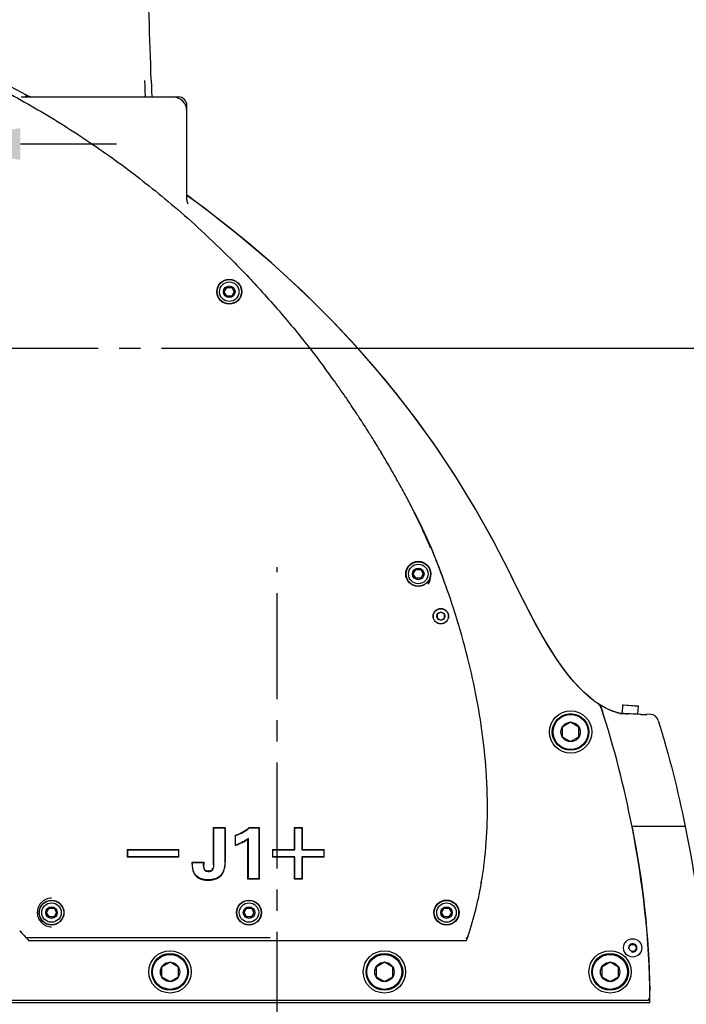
# Model space of a CAD drawing. Header units: millimetres. Extents: x 7426 to 8300, y 124 to 421.
# Tile 52 of 135: x 8006 to 8018, y 233 to 250. Entities that reach past the tile are written whole.
import ezdxf
from ezdxf import colors
from ezdxf.entities.mleader import LeaderData, LeaderLine
from ezdxf.math import Vec2, Vec3

# ---------------------------------------------------------------- set-up
doc = ezdxf.new("R2010")
doc.units = ezdxf.units.MM
doc.linetypes.add('BANKLINE1', pattern=[5.5, 4, -1.5])
doc.linetypes.add('CENTER', pattern=[0.6, 0.375, -0.075, 0.075, -0.075])
for name, color, linetype in [('00_COMPONENTS', 7, 'BANKLINE1'), ('DIM', 7, 'Continuous'), ('外形图', 7, 'Continuous')]:
    doc.layers.add(name, color=color, linetype=linetype)
doc.styles.add('微软雅黑', font='msyh.ttc')
doc.dimstyles.new('尺寸标注_1_20比例', dxfattribs={"dimtxt": 2.1, "dimasz": 1.7, "dimexe": 0.5, "dimexo": 0.4, "dimgap": 0.5, "dimtad": 1, "dimdec": 1, "dimlfac": 20, "dimdsep": 46, "dimtxsty": '微软雅黑', "dimcen": 0.09, "dimadec": 0, "dimazin": 0, "dimtp": 0.01, "dimtm": 0.01, "dimtfac": 1, "dimtdec": 1, "dimtofl": 0, "dimtmove": 0, "dimatfit": 3, "dimfxl": 1, "dimtolj": 1, "dimarcsym": 0})

# ---------------------------------------------------------------- blocks, each defined once
blk = doc.blocks.new('*D1467')
at = {"layer": 'Defpoints', "color": 0}
for p in [(8008.61, 244.247), (8027.795, 244.247), (8015.865, 219.247)]:
    blk.add_point(p, dxfattribs=at)
at = {"layer": '外形图', "color": 0, "lineweight": -2, "ltscale": 20}
for p, q in [((8009.01, 244.247), (8028.295, 244.247)), ((8027.795, 220.947), (8027.795, 242.547)), ((8016.265, 219.247), (8028.295, 219.247))]:
    blk.add_line(p, q, dxfattribs=at)
at = {"layer": '外形图', "color": 0}
for points in [[(8028.078, 242.547), (8027.511, 242.547), (8027.795, 244.247)], [(8027.511, 220.947), (8028.078, 220.947), (8027.795, 219.247)]]:
    blk.add_solid(points, dxfattribs=at)
at = {"layer": '外形图', "color": 0, "insert": (8026.209, 231.747), "char_height": 2.1, "attachment_point": 5, "rotation": 90, "style": '微软雅黑'}
blk.add_mtext('\\A1;500', dxfattribs=at)
blk = doc.blocks.new('*D1470')
at = {"layer": 'Defpoints', "color": 0}
for p in [(8004.753, 247.864), (8002.253, 244.734), (8004.753, 244.734)]:
    blk.add_point(p, dxfattribs=at)
at = {"layer": '外形图', "color": 0, "lineweight": -2, "ltscale": 20}
for p, q in [((8002.253, 245.134), (8002.253, 248.364)), ((8004.753, 245.134), (8004.753, 248.364)), ((8000.553, 247.864), (7994.474, 247.864)), ((8006.453, 247.864), (8008.153, 247.864))]:
    blk.add_line(p, q, dxfattribs=at)
at = {"layer": '外形图', "color": 0}
for points in [[(8000.553, 247.581), (8000.553, 248.147), (8002.253, 247.864)], [(8006.453, 248.147), (8006.453, 247.581), (8004.753, 247.864)]]:
    blk.add_solid(points, dxfattribs=at)
at = {"layer": '外形图', "color": 0, "insert": (7996.425, 249.45), "char_height": 2.1, "attachment_point": 5, "style": '微软雅黑'}
blk.add_mtext('\\A1;50', dxfattribs=at)
blk = doc.blocks.new('*D1474')
at = {"layer": 'Defpoints', "color": 0}
for p in [(8001.253, 278.022), (8006.141, 219.247), (8032.106, 219.247)]:
    blk.add_point(p, dxfattribs=at)
at = {"layer": '外形图', "color": 0, "lineweight": -2, "ltscale": 20}
for p, q in [((8001.653, 278.022), (8032.606, 278.022)), ((8032.106, 276.322), (8032.106, 220.947)), ((8006.541, 219.247), (8032.606, 219.247))]:
    blk.add_line(p, q, dxfattribs=at)
at = {"layer": '外形图', "color": 0}
for points in [[(8032.389, 276.322), (8031.823, 276.322), (8032.106, 278.022)], [(8031.823, 220.947), (8032.389, 220.947), (8032.106, 219.247)]]:
    blk.add_solid(points, dxfattribs=at)
at = {"layer": '外形图', "color": 0, "insert": (8030.515, 248.634), "char_height": 2.1, "attachment_point": 5, "rotation": 90, "style": '微软雅黑'}
blk.add_mtext('\\A1;1175.5', dxfattribs=at)
blk = doc.blocks.new('*D1509')
at = {"layer": 'Defpoints', "color": 0}
for p in [(8003.253, 245.747), (7980.418, 231.347), (8010.753, 231.347)]:
    blk.add_point(p, dxfattribs=at)
at = {"layer": 'DIM', "color": 0, "linetype": 'ByBlock', "lineweight": -2, "ltscale": 20}
for p, q in [((8002.853, 245.747), (7979.918, 245.747)), ((7980.418, 244.047), (7980.418, 233.047)), ((8010.353, 231.347), (7979.918, 231.347))]:
    blk.add_line(p, q, dxfattribs=at)
at = {"layer": 'DIM', "color": 0}
for points in [[(7980.701, 244.047), (7980.134, 244.047), (7980.418, 245.747)], [(7980.134, 233.047), (7980.701, 233.047), (7980.418, 231.347)]]:
    blk.add_solid(points, dxfattribs=at)
at = {"layer": 'DIM', "color": 0, "insert": (7978.833, 238.547), "char_height": 2.1, "attachment_point": 5, "rotation": 90, "style": '微软雅黑'}
blk.add_mtext('\\A1;288', dxfattribs=at)
blk = doc.blocks.new('*D1521')
at = {"layer": 'Defpoints', "color": 0}
for p in [(7972.253, 275.472), (8011.003, 220.145), (8011.003, 204.003)]:
    blk.add_point(p, dxfattribs=at)
at = {"layer": 'DIM', "color": 0, "linetype": 'ByBlock', "lineweight": -2, "ltscale": 20}
for p, q in [((7972.253, 275.072), (7972.253, 203.503)), ((8011.003, 219.745), (8011.003, 203.503)), ((7973.953, 204.003), (8009.303, 204.003))]:
    blk.add_line(p, q, dxfattribs=at)
at = {"layer": 'DIM', "color": 0}
for points in [[(7973.953, 204.287), (7973.953, 203.72), (7972.253, 204.003)], [(8009.303, 203.72), (8009.303, 204.287), (8011.003, 204.003)]]:
    blk.add_solid(points, dxfattribs=at)
at = {"layer": 'DIM', "color": 0, "insert": (7991.628, 205.571), "char_height": 2.1, "attachment_point": 5, "style": '微软雅黑'}
blk.add_mtext('\\A1;775', dxfattribs=at)
blk = doc.blocks.new('*D1528')
at = {"layer": 'Defpoints', "color": 0}
for p in [(8006.817, 270.497), (8027.795, 270.497), (8010.246, 244.247)]:
    blk.add_point(p, dxfattribs=at)
at = {"layer": 'DIM', "color": 0, "lineweight": -2}
for p, q in [((8007.217, 270.497), (8028.295, 270.497)), ((8027.795, 245.947), (8027.795, 268.797)), ((8010.646, 244.247), (8028.295, 244.247))]:
    blk.add_line(p, q, dxfattribs=at)
at = {"layer": 'DIM', "color": 0}
for points in [[(8028.078, 268.797), (8027.511, 268.797), (8027.795, 270.497)], [(8027.511, 245.947), (8028.078, 245.947), (8027.795, 244.247)]]:
    blk.add_solid(points, dxfattribs=at)
at = {"layer": 'DIM', "color": 0, "insert": (8026.209, 257.372), "char_height": 2.1, "attachment_point": 5, "rotation": 90, "style": '微软雅黑'}
blk.add_mtext('\\A1;525', dxfattribs=at)

msp = doc.modelspace()

# ---------------------------------------------------------------- linework, layer by layer
at = {"layer": '00_COMPONENTS', "linetype": 'CENTER', "ltscale": 5}
msp.add_line((7996.9551, 244.2467), (8010.2462, 244.2467), dxfattribs=at)
at = {"layer": '外形图', "linetype": 'Continuous'}
for p, q in [((8006.5732, 248.7203), (8006.2806, 248.874)), ((8006.5115, 248.6967), (8009.1534, 248.6967)), ((8006.5617, 248.7101), (8006.5433, 248.7187)), ((8006.5793, 248.704), (8006.5617, 248.7101)), ((8006.6168, 248.6967), (8006.5732, 248.7203)), ((8006.5969, 248.6998), (8006.5793, 248.704)), ((8006.6148, 248.6973), (8006.5969, 248.6998)), ((8006.6306, 248.6967), (8006.6148, 248.6973)), ((8009.1534, 248.6967), (8009.2534, 248.6967)), ((8009.4034, 248.4467), (8009.4034, 248.5467)), ((8009.4034, 246.897), (8009.4034, 248.4467)), ((8009.6919, 246.7434), (8009.4034, 246.9528)), ((8009.78, 246.6764), (8009.4116, 246.9516)), ((8010.0653, 245.2467), (8010.1094, 245.3229)), ((8010.1094, 245.3229), (8010.1974, 245.3229)), ((8010.1974, 245.3229), (8010.2414, 245.2467)), ((8010.1094, 245.1704), (8010.0653, 245.2467)), ((8010.1974, 245.1704), (8010.1094, 245.1704)), ((8010.2414, 245.2467), (8010.1974, 245.1704)), ((8012.0104, 243.6691), (8012.0219, 243.653)), ((8012.0219, 243.653), (8012.0288, 243.6434)), ((8012.2386, 243.3442), (8012.2476, 243.3311)), ((8013.0022, 242.1331), (8013.0139, 242.1128)), ((8013.8048, 240.5321), (8013.8008, 240.542)), ((8013.4153, 240.2467), (8013.4594, 240.3229)), ((8013.4594, 240.1704), (8013.4153, 240.2467)), ((8013.4594, 240.3229), (8013.5474, 240.3229)), ((8013.5474, 240.3229), (8013.5914, 240.2467)), ((8013.5914, 240.2467), (8013.5474, 240.1704)), ((8013.5474, 240.1704), (8013.4594, 240.1704)), ((8013.9032, 239.5692), (8013.841, 239.5333)), ((8013.841, 239.5333), (8013.841, 239.4616)), ((8013.9653, 239.5333), (8013.9032, 239.5692)), ((8013.9653, 239.4616), (8013.9653, 239.5333)), ((8013.841, 239.4616), (8013.9032, 239.4257)), ((8013.9032, 239.4257), (8013.9653, 239.4616)), ((8016.5883, 238.0213), (8016.5079, 238.0877)), ((8016.7435, 237.9138), (8016.7313, 237.9217)), ((8016.8175, 237.8722), (8016.7435, 237.9138)), ((8017.0314, 237.7873), (8017.249, 237.7721)), ((8017.1212, 237.781), (8017.1313, 237.9257)), ((8017.1367, 237.9303), (8017.1313, 237.9257)), ((8017.1313, 237.9257), (8017.4056, 237.9065)), ((8017.1367, 237.9303), (8017.401, 237.9118)), ((8017.3955, 237.7618), (8017.4056, 237.9065)), ((8017.401, 237.9118), (8017.4056, 237.9065)), ((8016.2034, 237.6182), (8016.0549, 237.5324)), ((8016.3519, 237.5324), (8016.2034, 237.6182)), ((8017.6235, 237.758), (8017.5526, 237.763)), ((8017.5531, 237.7592), (8017.5533, 237.7582)), ((8016.0549, 237.5324), (8016.0549, 237.3609)), ((8016.3519, 237.3609), (8016.3519, 237.5324)), ((8016.0549, 237.3609), (8016.2034, 237.2752)), ((8016.2034, 237.2752), (8016.3519, 237.3609)), ((8014.7185, 236.5544), (8014.7179, 236.5681)), ((8009.8807, 235.7467), (8009.874, 235.7538)), ((8009.874, 235.6806), (8009.874, 235.7538)), ((8009.874, 235.7538), (8009.9204, 235.7538)), ((8009.874, 235.168), (8009.874, 235.6806)), ((8009.8804, 235.747), (8010.076, 235.747)), ((8009.8804, 235.0946), (8009.8804, 235.747)), ((8009.9204, 235.7538), (8009.9669, 235.7538)), ((8009.9669, 235.7538), (8009.9901, 235.7538)), ((8009.9901, 235.7538), (8010.076, 235.7538)), ((8010.076, 235.7538), (8010.083, 235.7538)), ((8010.076, 235.747), (8010.076, 235.146)), ((8010.0762, 235.7467), (8010.083, 235.7538)), ((8010.083, 235.7538), (8010.083, 235.6865)), ((8010.083, 235.6865), (8010.0831, 235.2139)), ((8010.5048, 235.7537), (8010.5635, 235.7537)), ((8010.5072, 235.747), (8010.6751, 235.747)), ((8010.5635, 235.7537), (8010.5832, 235.7537)), ((8010.5832, 235.7537), (8010.6029, 235.7537)), ((8010.6029, 235.7537), (8010.6751, 235.7537)), ((8010.6751, 235.7537), (8010.6821, 235.7537)), ((8010.6751, 235.747), (8010.6751, 234.847)), ((8010.6754, 235.7467), (8010.6821, 235.7537)), ((8010.6821, 235.7537), (8010.6822, 234.847)), ((8011.3159, 235.7467), (8011.309, 235.7537)), ((8011.309, 235.7537), (8011.3549, 235.7537)), ((8011.309, 235.747), (8011.309, 235.7537)), ((8011.309, 235.6678), (8011.309, 235.747)), ((8011.3156, 235.747), (8011.4406, 235.747)), ((8011.3156, 235.3595), (8011.3156, 235.747)), ((8011.3549, 235.7537), (8011.3703, 235.7537)), ((8011.3703, 235.7537), (8011.4011, 235.7537)), ((8011.4011, 235.7537), (8011.4406, 235.7537)), ((8011.4406, 235.7537), (8011.4475, 235.7537)), ((8011.4406, 235.747), (8011.4406, 235.3595)), ((8011.4409, 235.7467), (8011.4475, 235.7537)), ((8011.4475, 235.7537), (8011.4475, 235.7108)), ((8011.4475, 235.7108), (8011.4475, 235.6678)), ((8018.2356, 235.7717), (8017.2908, 235.7717)), ((8010.2569, 235.5539), (8010.2569, 235.5337)), ((8010.2569, 235.5337), (8010.2569, 235.5135)), ((8010.2634, 235.4424), (8010.2634, 235.6098)), ((8010.485, 234.8403), (8010.485, 235.5446)), ((8010.4915, 234.847), (8010.4915, 235.5584)), ((8011.309, 235.4094), (8011.309, 235.6678)), ((8011.4475, 235.6678), (8011.4475, 235.4094)), ((8008.3467, 235.3666), (8008.3531, 235.3666)), ((8008.3467, 235.3666), (8008.3467, 235.3203)), ((8008.3531, 235.3666), (8009.2531, 235.3664)), ((8008.3531, 235.3596), (8009.2531, 235.3596)), ((8008.3531, 235.2346), (8008.3531, 235.3596)), ((8009.2531, 235.3664), (8009.2604, 235.3664)), ((8009.2531, 235.3596), (8009.2531, 235.2346)), ((8009.2534, 235.3593), (8009.2604, 235.3664)), ((8009.2604, 235.3596), (8009.2604, 235.3664)), ((8009.2604, 235.3202), (8009.2604, 235.3596)), ((8010.9216, 235.3663), (8010.9215, 235.3201)), ((8010.9216, 235.3663), (8011.2651, 235.3663)), ((8010.9284, 235.3592), (8010.9216, 235.3663)), ((8010.9281, 235.3595), (8011.3156, 235.3595)), ((8010.9281, 235.2345), (8010.9281, 235.3595)), ((8011.2651, 235.3663), (8011.309, 235.3663)), ((8011.309, 235.3663), (8011.309, 235.4094)), ((8011.3159, 235.3592), (8011.309, 235.3663)), ((8011.4406, 235.3595), (8011.8281, 235.3595)), ((8011.4409, 235.3592), (8011.4475, 235.3663)), ((8011.4475, 235.4094), (8011.4475, 235.3663)), ((8011.4475, 235.3663), (8011.835, 235.3663)), ((8011.8281, 235.3595), (8011.8281, 235.2345)), ((8011.8284, 235.3592), (8011.835, 235.3663)), ((8011.835, 235.3595), (8011.835, 235.3663)), ((8011.835, 235.32), (8011.835, 235.3595)), ((8008.3467, 235.3203), (8008.3467, 235.3048)), ((8008.3467, 235.3048), (8008.3467, 235.274)), ((8008.3467, 235.274), (8008.3467, 235.2346)), ((8008.3467, 235.2346), (8008.3467, 235.2277)), ((8008.3531, 235.2277), (8008.3467, 235.2277)), ((8009.2531, 235.2346), (8008.3531, 235.2346)), ((8009.2604, 235.2277), (8009.2531, 235.2277)), ((8009.2534, 235.2343), (8009.2604, 235.2277)), ((8009.2604, 235.2894), (8009.2604, 235.3202)), ((8009.2604, 235.2739), (8009.2604, 235.2894)), ((8009.2604, 235.2277), (8009.2604, 235.2739)), ((8009.874, 235.0946), (8009.874, 235.168)), ((8010.0831, 235.2139), (8010.0831, 235.146)), ((8010.9215, 235.3201), (8010.9215, 235.3047)), ((8010.9215, 235.3047), (8010.9215, 235.2739)), ((8010.9215, 235.2739), (8010.9215, 235.2345)), ((8010.9215, 235.2345), (8010.9216, 235.2277)), ((8010.9281, 235.2277), (8010.9215, 235.2277)), ((8010.9284, 235.2342), (8010.9216, 235.2277)), ((8011.3156, 235.2345), (8010.9281, 235.2345)), ((8011.0061, 235.2277), (8010.9281, 235.2277)), ((8011.2651, 235.2277), (8011.0061, 235.2277)), ((8011.309, 235.2277), (8011.2651, 235.2277)), ((8011.3089, 234.9264), (8011.309, 235.1847)), ((8011.3159, 235.2342), (8011.309, 235.2277)), ((8011.309, 235.1847), (8011.309, 235.2277)), ((8011.3156, 234.847), (8011.3156, 235.2345)), ((8011.8281, 235.2345), (8011.4406, 235.2345)), ((8011.4406, 235.2345), (8011.4406, 234.847)), ((8011.4409, 235.2342), (8011.4475, 235.2277)), ((8011.4912, 235.2277), (8011.4475, 235.2277)), ((8011.4475, 235.2277), (8011.4475, 235.1845)), ((8011.4475, 235.1845), (8011.4476, 234.9261)), ((8011.7499, 235.2277), (8011.4912, 235.2277)), ((8011.7925, 235.2277), (8011.7499, 235.2277)), ((8011.835, 235.2276), (8011.7925, 235.2277)), ((8011.8284, 235.2342), (8011.835, 235.2276)), ((8011.835, 235.2892), (8011.835, 235.32)), ((8011.835, 235.2738), (8011.835, 235.2892)), ((8011.835, 235.2276), (8011.835, 235.2738)), ((8009.5034, 235.1332), (8009.4967, 235.1404)), ((8009.4967, 235.1404), (8009.5425, 235.1404)), ((8009.4967, 235.1365), (8009.4967, 235.1404)), ((8009.4967, 235.1053), (8009.4967, 235.1365)), ((8009.5031, 235.1335), (8009.6943, 235.1335)), ((8009.5031, 235.1053), (8009.5031, 235.1335)), ((8009.5425, 235.1404), (8009.5881, 235.1403)), ((8009.5881, 235.1403), (8009.6109, 235.1403)), ((8009.6109, 235.1403), (8009.6943, 235.1403)), ((8009.6943, 235.1335), (8009.693, 235.1015)), ((8009.6943, 235.1403), (8009.7018, 235.1403)), ((8009.6946, 235.1332), (8009.7018, 235.1403)), ((8009.7004, 235.1056), (8009.7002, 235.1013)), ((8009.7018, 235.1403), (8009.7004, 235.1056)), ((8010.4918, 234.8467), (8010.485, 234.8403)), ((8010.4915, 234.8403), (8010.485, 234.8403)), ((8010.6751, 234.847), (8010.4915, 234.847)), ((8010.5723, 234.8402), (8010.4915, 234.8403)), ((8010.5942, 234.8402), (8010.5723, 234.8402)), ((8010.6381, 234.8402), (8010.5942, 234.8402)), ((8010.6822, 234.8402), (8010.6381, 234.8402)), ((8010.6754, 234.8467), (8010.6822, 234.8402)), ((8010.6822, 234.847), (8010.6822, 234.8402)), ((8011.3089, 234.8833), (8011.3089, 234.9264)), ((8011.3089, 234.8402), (8011.3089, 234.8833)), ((8011.3159, 234.8467), (8011.3089, 234.8402)), ((8011.3156, 234.8402), (8011.3089, 234.8402)), ((8011.4406, 234.847), (8011.3156, 234.847)), ((8011.3554, 234.8402), (8011.3156, 234.8402)), ((8011.3862, 234.8402), (8011.3554, 234.8402)), ((8011.4016, 234.8402), (8011.3862, 234.8402)), ((8011.4476, 234.8402), (8011.4016, 234.8402)), ((8011.4409, 234.8467), (8011.4476, 234.8402)), ((8011.4476, 234.9261), (8011.4476, 234.847)), ((8011.4476, 234.847), (8011.4476, 234.8402)), ((8014.6411, 234.8964), (8014.6426, 234.9062)), ((8006.9153, 234.2467), (8006.9594, 234.323)), ((8006.9594, 234.323), (8007.0474, 234.323)), ((8007.0474, 234.323), (8007.0914, 234.2467)), ((8010.4153, 234.2467), (8010.4594, 234.323)), ((8010.4594, 234.323), (8010.5474, 234.323)), ((8010.5474, 234.323), (8010.5914, 234.2467)), ((8013.9153, 234.2467), (8013.9594, 234.323)), ((8013.9594, 234.323), (8014.0474, 234.323)), ((8014.0474, 234.323), (8014.0914, 234.2467)), ((8006.9594, 234.1705), (8006.9153, 234.2467)), ((8007.0474, 234.1705), (8006.9594, 234.1705)), ((8007.0914, 234.2467), (8007.0474, 234.1705)), ((8010.4594, 234.1705), (8010.4153, 234.2467)), ((8010.5474, 234.1705), (8010.4594, 234.1705)), ((8010.5914, 234.2467), (8010.5474, 234.1705)), ((8013.9594, 234.1705), (8013.9153, 234.2467)), ((8014.0474, 234.1705), (8013.9594, 234.1705)), ((8014.0914, 234.2467), (8014.0474, 234.1705)), ((8006.5526, 233.8011), (8006.5445, 233.8099)), ((8006.5526, 233.8011), (8006.5557, 233.7978)), ((8006.5557, 233.7978), (8006.5559, 233.7975)), ((8006.5643, 233.7884), (8006.5559, 233.7975)), ((8006.5719, 233.7802), (8006.5643, 233.7884)), ((8010.8784, 233.7977), (8006.5745, 233.7977)), ((8014.3466, 233.797), (8014.3561, 233.797)), ((8014.3561, 233.797), (8014.3639, 233.7971)), ((8014.3669, 233.8103), (8014.3694, 233.8066)), ((8014.3736, 233.7973), (8014.3707, 233.789)), ((8014.3733, 233.7976), (8014.3766, 233.8071)), ((8014.3733, 233.7976), (8014.3733, 233.7974)), ((8014.3829, 233.8244), (8014.3814, 233.8198)), ((8014.3558, 233.7467), (8006.6033, 233.7467)), ((8009.1034, 233.3682), (8008.9549, 233.2825)), ((8008.9549, 233.2825), (8008.9549, 233.111)), ((8009.2519, 233.2825), (8009.1034, 233.3682)), ((8009.2519, 233.111), (8009.2519, 233.2825)), ((8012.9034, 233.3682), (8012.7549, 233.2825)), ((8012.7549, 233.2825), (8012.7549, 233.111)), ((8013.0519, 233.2825), (8012.9034, 233.3682)), ((8013.0519, 233.111), (8013.0519, 233.2825)), ((8016.9034, 233.3682), (8016.7549, 233.2825)), ((8016.7549, 233.2825), (8016.7549, 233.111)), ((8017.0519, 233.2825), (8016.9034, 233.3682)), ((8017.0519, 233.111), (8017.0519, 233.2825)), ((8008.9549, 233.111), (8009.1034, 233.0252)), ((8009.1034, 233.0252), (8009.2519, 233.111)), ((8012.7549, 233.111), (8012.9034, 233.0252)), ((8012.9034, 233.0252), (8013.0519, 233.111)), ((8016.7549, 233.111), (8016.9034, 233.0252)), ((8016.9034, 233.0252), (8017.0519, 233.111)), ((8017.6074, 232.6467), (8004.1271, 232.6467)), ((8005.29, 232.6967), (8016.2277, 232.6967)), ((8016.2277, 232.6967), (8017.5859, 232.6967)), ((8017.5859, 232.6967), (8017.5895, 232.705))]:
    msp.add_line(p, q, dxfattribs=at)
at = {"layer": '外形图', "linetype": 'CENTER', "ltscale": 5}
msp.add_line((8011.0034, 217.0289), (8011.0034, 240.368), dxfattribs=at)
at = {"layer": '外形图', "linetype": 'Continuous'}
for points in [[(8009.4208, 246.8096), (8009.4213, 246.8089), (8009.4244, 246.8046), (8009.4258, 246.8026), (8009.4256, 246.803), (8009.4241, 246.8057), (8009.4213, 246.8111), (8009.4177, 246.8194), (8009.4137, 246.8303), (8009.4098, 246.8439), (8009.4065, 246.8599), (8009.4042, 246.8784), (8009.4034, 246.897)], [(8014.8458, 240.8117), (8014.5122, 241.4087), (8014.1531, 241.9944), (8013.7711, 242.5639), (8013.3657, 243.1189), (8012.9323, 243.665), (8012.4712, 244.2009), (8011.9827, 244.7254), (8011.4612, 245.2431), (8010.9065, 245.7522), (8010.3188, 246.251), (8009.6919, 246.7434)], [(8015.1175, 240.2795), (8014.845, 240.8132), (8014.5202, 241.3951), (8014.1831, 241.9474), (8013.8366, 242.4698), (8013.4827, 242.9635), (8013.122, 243.4315), (8012.7564, 243.8745), (8012.3879, 244.2932), (8012.0164, 244.6905), (8011.6432, 245.067), (8011.2697, 245.4234), (8010.8957, 245.7618), (8010.5222, 246.0827), (8010.1504, 246.387), (8009.78, 246.6764)], [(8016.5588, 238.0448), (8016.4708, 238.1207), (8016.3846, 238.2035), (8016.3001, 238.2927), (8016.2152, 238.3906), (8016.1305, 238.4963), (8016.0467, 238.6089), (8015.9611, 238.7318), (8015.8743, 238.8645), (8015.7867, 239.0063), (8015.6958, 239.1611), (8015.6016, 239.3293), (8015.5049, 239.5093), (8015.4041, 239.7035), (8015.2988, 239.912), (8015.1893, 240.133), (8015.1175, 240.2795)], [(8016.5079, 238.0877), (8016.4262, 238.1624), (8016.3441, 238.2452), (8016.2626, 238.3349), (8016.1819, 238.4312), (8016.1013, 238.5347), (8016.0216, 238.6441), (8015.943, 238.7588), (8015.8638, 238.8811), (8015.7842, 239.0103), (8015.7046, 239.1458), (8015.6229, 239.2906), (8015.5395, 239.4441), (8015.4545, 239.6057), (8015.3658, 239.7788), (8015.2729, 239.9641), (8015.1762, 240.1597), (8015.1175, 240.2795)], [(8016.6796, 237.9548), (8016.6467, 237.9777), (8016.5588, 238.0448)], [(8016.7927, 237.8855), (8016.7185, 237.9293), (8016.6795, 237.9549)], [(8017.1987, 237.7599), (8017.1878, 237.7605), (8017.1295, 237.7662), (8017.0677, 237.7775), (8017.0028, 237.795), (8016.9353, 237.8187), (8016.8651, 237.8487), (8016.7927, 237.8855)], [(8017.0294, 237.7874), (8017.0217, 237.7894), (8016.957, 237.8105), (8016.8888, 237.838), (8016.8175, 237.8722)], [(8006.5557, 233.7978), (8006.5557, 233.7979), (8006.5557, 233.798), (8006.5557, 233.7982), (8006.5558, 233.7985), (8006.5559, 233.7989), (8006.556, 233.7993), (8006.5561, 233.7997), (8006.5563, 233.8002), (8006.5565, 233.8008), (8006.5567, 233.8014), (8006.557, 233.802), (8006.5572, 233.8027), (8006.5575, 233.8034), (8006.5578, 233.8041), (8006.5582, 233.8049), (8006.5585, 233.8057), (8006.5589, 233.8065), (8006.5593, 233.8073)], [(8006.5559, 233.7975), (8006.5567, 233.7975), (8006.5584, 233.7974), (8006.5609, 233.7973), (8006.5643, 233.7972), (8006.5734, 233.7972)], [(8014.3639, 233.7971), (8014.3672, 233.7971), (8014.3698, 233.7972), (8014.3717, 233.7973), (8014.3728, 233.7973), (8014.3733, 233.7974)], [(8014.3694, 233.8066), (8014.3698, 233.806), (8014.3703, 233.8052), (8014.3708, 233.8044), (8014.3712, 233.8036), (8014.3716, 233.8028), (8014.372, 233.8021), (8014.3724, 233.8014), (8014.3727, 233.8007), (8014.3729, 233.8001), (8014.3731, 233.7996), (8014.3733, 233.7991), (8014.3734, 233.7986), (8014.3735, 233.7982), (8014.3734, 233.7978)]]:
    msp.add_lwpolyline(points, dxfattribs=at)
for centre, radius in [((8010.1534, 245.2467), 0.22), ((8010.1534, 245.2467), 0.2157), ((8010.1534, 245.2467), 0.1725), ((8010.1534, 245.2467), 0.1026), ((8013.5034, 240.2475), 0.2225), ((8013.5034, 240.2467), 0.22), ((8013.5034, 240.2467), 0.2157), ((8013.5034, 240.2467), 0.1725), ((8013.5034, 240.2467), 0.1026), ((8013.9032, 239.4975), 0.1375), ((8013.9032, 239.4975), 0.1325), ((8013.9032, 239.4975), 0.0717), ((8016.2034, 237.4467), 0.375), ((8016.2034, 237.4467), 0.325), ((8016.2034, 237.4467), 0.31), ((8016.2034, 237.4467), 0.1715), ((8007.0034, 234.2467), 0.22), ((8007.0034, 234.2467), 0.2157), ((8010.5034, 234.2467), 0.22), ((8010.5034, 234.2467), 0.2157), ((8014.0031, 234.247), 0.2225), ((8014.0034, 234.2467), 0.22), ((8014.0034, 234.2467), 0.2157), ((8007.0034, 234.2467), 0.1725), ((8007.0034, 234.2467), 0.1026), ((8010.5034, 234.2467), 0.1725), ((8010.5034, 234.2467), 0.1026), ((8014.0034, 234.2467), 0.1725), ((8014.0034, 234.2467), 0.1026), ((8017.3034, 233.6217), 0.1625), ((8017.3034, 233.6217), 0.0625), ((8009.1034, 233.1967), 0.375), ((8009.1034, 233.1967), 0.325), ((8009.1034, 233.1967), 0.31), ((8012.9034, 233.1967), 0.375), ((8012.9034, 233.1967), 0.325), ((8012.9034, 233.1967), 0.31), ((8016.9034, 233.1967), 0.375), ((8016.9034, 233.1967), 0.325), ((8016.9034, 233.1967), 0.31), ((8009.1034, 233.1967), 0.1715), ((8012.9034, 233.1967), 0.1715), ((8016.9034, 233.1967), 0.1715)]:
    msp.add_circle(centre, radius, dxfattribs=at)
for centre, radius, start, end in [((6989.0279, 215.8592), 1020.2807, 1.8610698, 2.1140854), ((8006.5116, 249.0263), 0.3296, 261.81273, 263.07576), ((8006.5115, 249.0253), 0.3286, 263.07475, 270.00204), ((8009.1534, 248.4467), 0.25, 0, 90), ((8009.2534, 248.5467), 0.15, 0, 90), ((7997.3132, 233.1042), 18.1004, 35.70998, 36.6487), ((7997.2498, 233.0585), 18.1785, 35.28604, 35.51354), ((7997.2127, 233.0324), 18.2239, 34.55984, 35.28583), ((7997.1344, 232.9787), 18.3189, 33.39436, 34.4107), ((7997.0896, 232.949), 18.3726, 33.22948, 33.39478), ((7997.0459, 232.9205), 18.4247, 32.24234, 33.22907), ((7997.0098, 232.8977), 18.4675, 32.10091, 32.24264), ((7996.9759, 232.8765), 18.5075, 31.11777, 32.10061), ((7996.9298, 232.8486), 18.5613, 30.55207, 31.0136), ((7996.9046, 232.8337), 18.5906, 30.01437, 30.55206), ((7996.8658, 232.8114), 18.6353, 28.89498, 29.94205), ((7999.766, 234.4099), 15.3238, 27.78613, 28.90233), ((8000.2328, 234.6571), 14.7956, 27.635, 27.78203), ((8000.4821, 234.7873), 14.5144, 27.15809, 27.63585), ((8006.7321, 237.6573), 7.6347, 21.61416, 22.83087), ((8006.3283, 237.4907), 8.0715, 22.21236, 22.77761), ((8006.9663, 237.7514), 7.3822, 21.74663, 22.12793), ((8007.5042, 237.9662), 6.8031, 21.3446, 21.74459), ((8007.4783, 237.9557), 6.8311, 21.34317, 21.59292), ((8000.1354, 235.0857), 14.714, 19.42738, 21.34658), ((8000.0919, 235.0696), 14.7612, 20.04087, 21.34478), ((8000.0919, 235.0696), 14.7612, 20.04087, 21.34478), ((8016.5696, 237.792), 0.1965, 41.00639, 56.0052), ((7999.5012, 232.3047), 18.1243, 11.0174, 17.84347), ((7999.5028, 232.3052), 18.1227, 11.01689, 17.84372), ((8018.7403, 268.7215), 30.9905, 266.92524, 267.04505), ((8018.6427, 266.8266), 29.093, 267.04451, 267.19553), ((8017.6131, 237.6084), 0.15, 17.23269, 86), ((8005.3177, 236.099), 9.4119, 0.79377, 2.77355), ((8005.6187, 236.1046), 9.1108, 0.44337, 0.78471), ((8009.8396, 236.7647), 1.2236, 289.94161, 292.35919), ((8009.958, 236.4759), 0.9115, 292.37833, 295.50969), ((8010.1038, 236.0787), 0.6567, 298.57007, 300.93157), ((8009.4911, 237.5951), 2.2939, 289.50169, 289.73377), ((8007.4117, 236.0021), 7.3134, 351.38203, 353.61537), ((8007.1422, 236.0338), 7.5848, 353.60402, 353.89553), ((8010.0786, 235.105), 0.5819, 179.96564, 182.24044), ((8009.9917, 235.1016), 0.495, 182.24159, 184.85427), ((8009.9287, 235.0962), 0.4317, 184.85611, 187.77054), ((8009.9991, 235.0893), 0.3064, 177.7156, 180.46579), ((8009.7422, 235.0877), 0.2634, 244.00148, 249.0731), ((8009.7735, 235.3631), 0.5422, 269.945, 273.37892), ((8009.779, 235.2707), 0.4497, 273.38026, 277.36904), ((8007.8327, 235.9383), 6.8876, 349.20784, 351.29903), ((8007.9557, 235.9141), 6.7624, 349.21409, 351.344), ((8008.0492, 235.8981), 6.6674, 348.67539, 349.19913), ((8008.1872, 235.8712), 6.5269, 348.66904, 349.20407), ((8007.0057, 234.2496), 0.2548, 108.14838, 181.56299), ((8007.0059, 234.2489), 0.2556, 96.33711, 108.14027), ((8007.0058, 234.2491), 0.2554, 90.5194, 96.32347), ((8008.383, 235.831), 6.327, 346.44648, 348.67724), ((8008.2441, 235.8583), 6.4685, 346.50023, 348.68219), ((8008.8363, 235.7103), 5.8581, 341.22185, 346.27582), ((8008.4558, 235.8089), 6.2512, 346.22518, 346.48759), ((8007.0071, 234.2497), 0.2563, 181.58957, 196.22992), ((8007.0058, 234.2495), 0.255, 196.27504, 207.88465), ((8007.0063, 234.2501), 0.2557, 207.94331, 224.9833), ((8007.0049, 234.249), 0.2539, 225.04211, 233.65293), ((8007.0068, 234.2507), 0.2564, 233.06512, 252.91633), ((8007.006, 234.2495), 0.255, 253.02421, 265.27923), ((8007.0058, 234.2481), 0.2536, 265.28209, 269.46234), ((8009.0625, 235.6379), 5.621, 341.44223, 342.59688), ((8015.4386, 242.0426), 12.1195, 222.04937, 222.78853), ((8015.8324, 242.3998), 12.6512, 222.05592, 222.24265), ((8015.4648, 242.0658), 12.1545, 222.24188, 222.55295), ((8015.0668, 241.7004), 11.6143, 222.55313, 222.85459), ((8014.5696, 241.2382), 10.9355, 223.00005, 223.24071), ((8009.2338, 235.5798), 5.4401, 340.30872, 340.78081), ((8009.183, 235.5975), 5.4939, 340.87266, 341.12109), ((8009.1746, 235.6005), 5.5025, 340.97813, 341.16979), ((8009.1475, 235.6096), 5.5315, 341.17136, 341.43983), ((8017.3034, 233.6217), 0.075, 255, 195), ((8012.609, 234.8702), 5.4308, 336.50368, 336.98272), ((8005.0883, 232.7087), 12.5193, 0.17402, 0.68363), ((8005.3115, 232.7095), 12.2961, 359.94093, 0.17317), ((8005.4461, 232.7094), 12.1615, 359.70463, 359.94094)]:
    msp.add_arc(centre, radius, start, end, dxfattribs=at)
for points, knots in [([(8005.8923, 248.946), (8005.9232, 248.9308), (8006.117, 248.8332), (8006.4663, 248.6423), (8006.9393, 248.3704), (8007.4013, 248.0808), (8007.8545, 247.7777), (8008.299, 247.4594), (8008.7418, 247.119), (8009.198, 246.7427), (8009.6832, 246.3124), (8010.2055, 245.8107), (8010.7638, 245.2246), (8011.316, 244.5843), (8011.6702, 244.1304), (8011.8353, 243.9084)], [0, 0, 0, 0, 0.0131223, 0.0827948, 0.1519032, 0.2213151, 0.2908718, 0.3599585, 0.4299504, 0.5040106, 0.5856085, 0.6774223, 0.7803457, 0.8944248, 1, 1, 1, 1]), ([(8013.7703, 240.6156), (8013.7701, 240.6161), (8013.7564, 240.6487), (8013.7276, 240.716), (8013.6818, 240.8199), (8013.6308, 240.9323), (8013.5737, 241.0541), (8013.5099, 241.1864), (8013.45, 241.307), (8013.4111, 241.3834), (8013.3962, 241.4123)], [0, 0, 0, 0, 0.0018983, 0.1206965, 0.2491922, 0.388863, 0.5411785, 0.7076295, 0.8893252, 1, 1, 1, 1]), ([(8014.7179, 236.5681), (8014.7163, 236.6005), (8014.7013, 236.874), (8014.6513, 237.3913), (8014.5309, 238.1254), (8014.3585, 238.8791), (8014.162, 239.5496), (8014.0179, 239.9673), (8013.9593, 240.1281)], [0, 0, 0, 0, 0.0266719, 0.2248479, 0.4265448, 0.6371755, 0.8594706, 1, 1, 1, 1]), ([(8017.4528, 237.7582), (8017.4374, 237.7588), (8017.3596, 237.7617), (8017.2817, 237.7653), (8017.2193, 237.7684)], [0, 0, 0, 0, 0.1975649, 1, 1, 1, 1]), ([(8017.4528, 237.7582), (8017.4581, 237.758), (8017.4682, 237.7576), (8017.4783, 237.7569), (8017.4831, 237.7566)], [0, 0, 0, 0, 0.5220436, 1, 1, 1, 1]), ([(8017.4831, 237.7566), (8017.5, 237.7554), (8017.519, 237.7568), (8017.5495, 237.7508), (8017.5525, 237.7564)], [0, 0, 0, 0, 0.7284476, 1, 1, 1, 1]), ([(8017.5515, 237.7578), (8017.5511, 237.758), (8017.55, 237.7583), (8017.549, 237.7584), (8017.5483, 237.7584)], [0, 0, 0, 0, 0.4243716, 1, 1, 1, 1]), ([(8017.5526, 237.7567), (8017.5526, 237.7569), (8017.5523, 237.7574), (8017.5518, 237.7577), (8017.5515, 237.7578)], [0, 0, 0, 0, 0.3951397, 1, 1, 1, 1]), ([(8017.5525, 237.7564), (8017.5525, 237.7564), (8017.5526, 237.7565), (8017.5526, 237.7567), (8017.5526, 237.7567)], [0, 0, 0, 0, 0.5181531, 1, 1, 1, 1]), ([(8014.684, 235.2272), (8014.7093, 235.4642), (8014.7282, 235.7804), (8014.7299, 236.0969), (8014.7293, 236.1751)], [0, 0, 0, 0, 0.7529629, 1, 1, 1, 1]), ([(8009.7112, 235.0219), (8009.709, 235.0268), (8009.7055, 235.0369), (8009.7035, 235.0474), (8009.7027, 235.0527)], [0, 0, 0, 0, 0.4968692, 1, 1, 1, 1]), ([(8009.7221, 235.0048), (8009.7198, 235.0074), (8009.7158, 235.0128), (8009.7126, 235.0188), (8009.7112, 235.0219)], [0, 0, 0, 0, 0.5003884, 1, 1, 1, 1]), ([(8009.791, 234.9862), (8009.79, 234.9867), (8009.7881, 234.9878), (8009.7862, 234.989), (8009.7852, 234.9897)], [0, 0, 0, 0, 0.4912213, 1, 1, 1, 1]), ([(8009.8073, 234.9825), (8009.8046, 234.9825), (8009.7989, 234.9831), (8009.7936, 234.9849), (8009.791, 234.9862)], [0, 0, 0, 0, 0.4910946, 1, 1, 1, 1]), ([(8009.8529, 235.0211), (8009.8519, 235.0206), (8009.85, 235.0197), (8009.848, 235.019), (8009.8469, 235.0186)], [0, 0, 0, 0, 0.4871257, 1, 1, 1, 1]), ([(8009.8704, 235.0389), (8009.8688, 235.0353), (8009.8641, 235.028), (8009.8569, 235.023), (8009.8529, 235.0211)], [0, 0, 0, 0, 0.4717907, 1, 1, 1, 1]), ([(8009.874, 235.0946), (8009.874, 235.0927), (8009.8741, 235.0888), (8009.8742, 235.0849), (8009.8743, 235.0829)], [0, 0, 0, 0, 0.4935094, 1, 1, 1, 1])]:
    msp.add_open_spline(points, degree=3, knots=knots, dxfattribs=at)
for points in [[(8008.6517, 248.9898), (8008.6562, 248.8923), (8008.6589, 248.7947), (8008.6617, 248.6971)], [(8008.7705, 248.9939), (8008.7736, 248.8944), (8008.7768, 248.7956), (8008.7799, 248.6975)], [(8012.0288, 243.6434), (8012.0348, 243.6351), (8012.0407, 243.6267), (8012.0467, 243.6184)], [(8012.2207, 243.3702), (8012.2267, 243.3615), (8012.2326, 243.3529), (8012.2386, 243.3442)], [(8012.8202, 242.4411), (8012.8261, 242.4315), (8012.8319, 242.4218), (8012.8377, 242.4122)], [(8013.7204, 240.71), (8013.6107, 240.9717), (8013.4885, 241.2283), (8013.359, 241.4809)], [(8013.4362, 241.3339), (8013.5546, 241.0995), (8013.6669, 240.8617), (8013.7687, 240.6197)], [(8013.6761, 240.0642), (8013.7048, 240.092), (8013.7177, 240.1366), (8013.7184, 240.1766)], [(8016.7537, 237.8583), (8016.7412, 237.8969), (8016.7132, 237.9321), (8016.6796, 237.9548)], [(8016.7179, 237.9209), (8016.7337, 237.9028), (8016.7463, 237.8812), (8016.7537, 237.8583)], [(8017.7563, 237.6528), (8017.948, 237.0348), (8018.1062, 236.4057), (8018.2355, 235.7717)], [(8010.2634, 235.6098), (8010.3649, 235.6468), (8010.4457, 235.6925), (8010.5072, 235.747)], [(8010.3506, 235.6533), (8010.3789, 235.6669), (8010.4065, 235.6821), (8010.4329, 235.6991)], [(8010.4329, 235.6991), (8010.4582, 235.7155), (8010.4826, 235.7336), (8010.5051, 235.7537)], [(8017.6075, 232.7467), (8017.6043, 233.7594), (8017.4855, 234.7744), (8017.2915, 235.7684)], [(8017.2915, 235.7684), (8017.4784, 234.8107), (8017.595, 233.8338), (8017.6066, 232.858)], [(8018.2355, 235.7717), (8018.4324, 234.8069), (8018.5639, 233.8275), (8018.6453, 232.8462)], [(8010.2569, 235.6145), (8010.2569, 235.5943), (8010.2569, 235.5741), (8010.2569, 235.5539)], [(8010.2569, 235.5135), (8010.2569, 235.4867), (8010.2569, 235.4598), (8010.2569, 235.4329)], [(8010.4915, 235.5584), (8010.4382, 235.5158), (8010.3624, 235.4775), (8010.2634, 235.4424)], [(8010.4179, 235.502), (8010.393, 235.4884), (8010.3673, 235.4763), (8010.3413, 235.4653)], [(8010.485, 235.5446), (8010.471, 235.5341), (8010.4564, 235.5244), (8010.4414, 235.5154)], [(8010.3413, 235.4653), (8010.3164, 235.4547), (8010.2911, 235.4451), (8010.2657, 235.436)], [(8009.2531, 235.2277), (8008.9531, 235.2276), (8008.6531, 235.2277), (8008.3531, 235.2277)], [(8009.5009, 235.0379), (8009.5037, 235.0174), (8009.5081, 234.9971), (8009.5147, 234.9776)], [(8009.5764, 234.8922), (8009.5276, 234.9354), (8009.5031, 235.0062), (8009.5031, 235.1053)], [(8009.5147, 234.9776), (8009.5262, 234.9437), (8009.5455, 234.9108), (8009.5723, 234.8871)], [(8009.6928, 235.0868), (8009.6935, 235.0108), (8009.7245, 234.973), (8009.7776, 234.973)], [(8009.7027, 235.0527), (8009.7002, 235.0687), (8009.6996, 235.0851), (8009.7002, 235.1013)], [(8009.778, 234.9799), (8009.7576, 234.9799), (8009.7355, 234.9895), (8009.7221, 235.0048)], [(8009.7776, 234.973), (8009.814, 234.973), (8009.8403, 234.9824), (8009.8564, 235.0014)], [(8009.8516, 235.0058), (8009.8408, 234.9931), (8009.824, 234.9825), (8009.8073, 234.9825)], [(8009.8564, 235.0014), (8009.8723, 235.02), (8009.8804, 235.0514), (8009.8804, 235.0946)], [(8009.8743, 235.0829), (8009.875, 235.0682), (8009.8764, 235.0524), (8009.8704, 235.0389)], [(8010.076, 235.146), (8010.076, 235.0369), (8010.0496, 234.9567), (8009.9984, 234.9052)], [(8010.0384, 234.9459), (8010.0454, 234.9578), (8010.0514, 234.9704), (8010.0565, 234.9832)], [(8010.0565, 234.9832), (8010.0676, 235.0112), (8010.0745, 235.041), (8010.0784, 235.0709)], [(8010.0784, 235.0709), (8010.0817, 235.0958), (8010.0831, 235.1209), (8010.0831, 235.146)], [(8009.5723, 234.8871), (8009.5886, 234.8727), (8009.6072, 234.8605), (8009.6267, 234.8509)], [(8009.7726, 234.8276), (8009.6905, 234.8276), (8009.6253, 234.8489), (8009.5764, 234.8922)], [(8009.6481, 234.8416), (8009.6632, 234.8359), (8009.6789, 234.8314), (8009.6948, 234.8281)], [(8009.6948, 234.8281), (8009.7204, 234.8229), (8009.7468, 234.8208), (8009.773, 234.8208)], [(8009.9984, 234.9052), (8009.9468, 234.8533), (8009.8716, 234.8276), (8009.7726, 234.8276)], [(8009.8366, 234.8247), (8009.8652, 234.8284), (8009.8937, 234.8352), (8009.9204, 234.8461)], [(8009.9204, 234.8461), (8009.9511, 234.8585), (8009.9802, 234.8769), (8010.0036, 234.9004)], [(8010.0036, 234.9004), (8010.017, 234.914), (8010.0287, 234.9294), (8010.0384, 234.9459)]]:
    msp.add_open_spline(points, degree=3, dxfattribs=at)

# ---------------------------------------------------------------- dimensions: what is measured, and where the dimension line sits
at = {"layer": 'DIM', "linetype": 'ByBlock', "ltscale": 20}
dim = msp.add_linear_dim(base=(8011.0034, 204.0032), p1=(7972.2534, 275.4716), p2=(8011.0034, 220.145), dimstyle='尺寸标注_1_20比例', dxfattribs=at)
dim.commit()
dim.dimension.update_dxf_attribs({"geometry": '*D1521', "text_midpoint": (7991.6284, 204.0032), "dimtype": 160})
at = {"layer": 'DIM'}
dim = msp.add_linear_dim(base=(8027.7947, 270.4967), p1=(8010.2462, 244.2467), p2=(8006.8174, 270.4967), angle=90, dimstyle='尺寸标注_1_20比例', dxfattribs=at)
dim.commit()
dim.dimension.update_dxf_attribs({"geometry": '*D1528', "text_midpoint": (8026.2088, 257.3717)})
at = {"layer": 'DIM', "linetype": 'ByBlock', "ltscale": 20}
dim = msp.add_linear_dim(base=(7980.4177, 231.3467), p1=(8003.253, 245.7471), p2=(8010.7531, 231.3467), angle=90, dimstyle='尺寸标注_1_20比例', dxfattribs=at)
dim.commit()
dim.dimension.update_dxf_attribs({"geometry": '*D1509', "text_midpoint": (7978.8332, 238.5469)})
at = {"layer": '外形图', "ltscale": 20}
for base, p1, p2, picture, middle in [((8032.1061, 219.2467), (8001.2534, 278.0216), (8006.1415, 219.2467), '*D1474', (8032.1061, 248.6342)), ((8027.7947, 244.2467), (8015.8653, 219.2467), (8008.6098, 244.2467), '*D1467', (8027.7947, 231.7467))]:
    dim = msp.add_linear_dim(base=base, p1=p1, p2=p2, angle=90, dimstyle='尺寸标注_1_20比例', dxfattribs=at)
    dim.commit()
    dim.dimension.update_dxf_attribs({"geometry": picture, "text_midpoint": middle, "dimtype": 160})
dim = msp.add_linear_dim(base=(8004.7533, 247.864), p1=(8002.2533, 244.734), p2=(8004.7533, 244.734), dimstyle='尺寸标注_1_20比例', dxfattribs=at)
dim.commit()
dim.dimension.update_dxf_attribs({"geometry": '*D1470', "text_midpoint": (7996.4248, 247.864), "dimtype": 160})

# ---------------------------------------------------------------- leaders
at = {"layer": '外形图'}
ml = msp.add_multileader_mtext('Standard', dxfattribs=at)
ml.set_content('2×M5{\\A1;\\C256;深度10}', style='微软雅黑')
ml.set_leader_properties()
ml.build(insert=Vec2(0, 0))
ml.multileader.update_dxf_attribs({"text_left_attachment_type": 5, "text_right_attachment_type": 5, "dogleg_length": 0.15, "arrow_head_size": 1.7})
ctx = ml.context
ctx.base_point, ctx.char_height, ctx.arrow_head_size, ctx.landing_gap_size, ctx.plane_origin = Vec3(7981.0727, 234.0429), 2.1, 1.7, 0.3, Vec3(8009.7534, 231.3496)
ctx.left_attachment, ctx.right_attachment, ctx.text_align_type = 5, 5, 2
notes = []
notes.append((ctx, [(0, (1, 1, 0), (7998.38, 234.0429), (-1, 0), 0.15, [(0, [(8009.7534, 231.3496)], 0, [])])]))
ctx.mtext.insert, ctx.mtext.alignment, ctx.mtext.flow_direction = Vec3(7997.93, 236.7598), 3, 5
for ctx, leaders in notes:
    for number, flags, end, landing, length, lines in leaders:
        leader = LeaderData()
        leader.index, (leader.has_last_leader_line, leader.has_dogleg_vector, leader.attachment_direction) = number, flags
        leader.last_leader_point, leader.dogleg_vector, leader.dogleg_length = Vec3(end), Vec3(landing), length
        for number, points, colour, breaks in lines:
            line = LeaderLine()
            line.index, line.vertices, line.color, line.breaks = number, Vec3.list(points), colors.encode_raw_color(colour), breaks
            leader.lines.append(line)
        ctx.leaders.append(leader)

doc.saveas('drawing.dxf')
